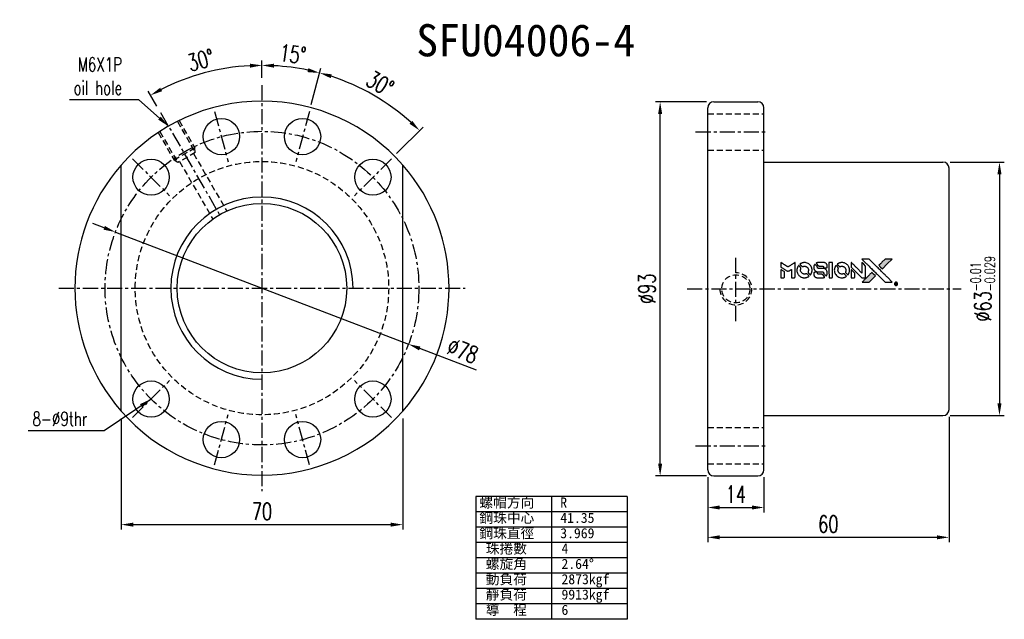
# Model space of a CAD drawing. Extents: x 33 to 316, y 29 to 445.
import ezdxf

# ---------------------------------------------------------------- set-up
doc = ezdxf.new("R2010")
doc.units = 0
doc.header["$LTSCALE"] = 3
doc.header["$MEASUREMENT"] = 0
doc.linetypes.add('CENTER', pattern=[2, 1.25, -0.25, 0.25, -0.25])
doc.linetypes.add('DASHED', pattern=[0.75, 0.5, -0.25])
doc.layers.get('0').update_dxf_attribs({"linetype": 'CONTINUOUS'})
doc.layers.get('DEFPOINTS').update_dxf_attribs({"linetype": 'CONTINUOUS'})
for name, color, linetype in [('CL', 1, 'CENTER'), ('DIM', 4, 'CONTINUOUS'), ('HID', 2, 'DASHED'), ('OUT', 3, 'CONTINUOUS')]:
    doc.layers.add(name, color=color, linetype=linetype)
doc.styles.add('DIM-7', font='SIMPLEX.shx', dxfattribs={"width": 0.7, "bigfont": 'chineset.shx'})
doc.styles.add('T', font='kaiu.ttf')
doc.dimstyles.get("Standard").update_dxf_attribs({"dimtxt": 0.18, "dimasz": 0.18, "dimexe": 0.18, "dimexo": 0.0625, "dimgap": 0.09, "dimtad": 0, "dimtih": 1, "dimtoh": 1, "dimdec": 4, "dimzin": 0, "dimdsep": 46, "dimtxsty": 'STANDARD', "dimcen": 0.09, "dimadec": 0, "dimazin": 0, "dimtfac": 1, "dimtdec": 4, "dimtofl": 0, "dimtmove": 0, "dimatfit": 0, "dimfxl": 1, "dimtolj": 1, "dimtzin": 0, "dimarcsym": 0})

# ---------------------------------------------------------------- blocks, each defined once
blk = doc.blocks.new('*D2')
at = {"layer": 'DEFPOINTS', "color": 0, "linetype": 'Continuous', "transparency": 16777216}
for p in [(58.05, 80.95), (128.05, 80.95), (128.05, 52.75)]:
    blk.add_point(p, dxfattribs=at)
at = {"layer": 'DIM', "color": 0, "linetype": 'Continuous', "lineweight": -2, "transparency": 16777216}
for p, q in [((58.05, 79.15), (58.05, 51.55)), ((128.05, 79.15), (128.05, 51.55)), ((61.05, 52.75), (125.05, 52.75))]:
    blk.add_line(p, q, dxfattribs=at)
at = {"layer": 'DIM', "color": 0, "linetype": 'Continuous', "transparency": 16777216}
for points in [[(61.05, 53.25), (61.05, 52.25), (58.05, 52.75)], [(125.05, 53.25), (125.05, 52.25), (128.05, 52.75)]]:
    blk.add_solid(points, dxfattribs=at)
at = {"layer": 'DIM', "color": 0, "linetype": 'Continuous', "transparency": 16777216, "insert": (93.05, 56.05), "char_height": 4.2, "attachment_point": 5, "style": 'DIM-7'}
blk.add_mtext('\\A1;70', dxfattribs=at)
blk = doc.blocks.new('*D3')
at = {"layer": 'DEFPOINTS', "color": 0, "linetype": 'Continuous', "transparency": 16777216}
for p in [(203.85, 66.39), (217.85, 66.39), (217.85, 57.01)]:
    blk.add_point(p, dxfattribs=at)
at = {"layer": 'DIM', "color": 0, "linetype": 'Continuous', "lineweight": -2, "transparency": 16777216}
for p, q in [((203.85, 64.59), (203.85, 55.81)), ((217.85, 64.59), (217.85, 55.81)), ((206.85, 57.01), (214.85, 57.01))]:
    blk.add_line(p, q, dxfattribs=at)
at = {"layer": 'DIM', "color": 0, "linetype": 'Continuous', "transparency": 16777216}
for points in [[(206.85, 57.51), (206.85, 56.51), (203.85, 57.01)], [(214.85, 57.51), (214.85, 56.51), (217.85, 57.01)]]:
    blk.add_solid(points, dxfattribs=at)
at = {"layer": 'DIM', "color": 0, "linetype": 'Continuous', "transparency": 16777216, "insert": (210.85, 60.31), "char_height": 4.2, "attachment_point": 5, "style": 'DIM-7'}
blk.add_mtext('\\A1;14', dxfattribs=at)
blk = doc.blocks.new('*D4')
at = {"layer": 'DEFPOINTS', "color": 0, "linetype": 'Continuous', "transparency": 16777216}
for p in [(263.85, 81.39), (203.85, 66.39), (263.85, 49.6)]:
    blk.add_point(p, dxfattribs=at)
at = {"layer": 'DIM', "color": 0, "linetype": 'Continuous', "lineweight": -2, "transparency": 16777216}
for p, q in [((263.85, 79.59), (263.85, 48.4)), ((203.85, 64.59), (203.85, 48.4)), ((206.85, 49.6), (260.85, 49.6))]:
    blk.add_line(p, q, dxfattribs=at)
at = {"layer": 'DIM', "color": 0, "linetype": 'Continuous', "transparency": 16777216}
for points in [[(206.85, 50.1), (206.85, 49.1), (203.85, 49.6)], [(260.85, 50.1), (260.85, 49.1), (263.85, 49.6)]]:
    blk.add_solid(points, dxfattribs=at)
at = {"layer": 'DIM', "color": 0, "linetype": 'Continuous', "transparency": 16777216, "insert": (233.85, 52.9), "char_height": 4.2, "attachment_point": 5, "style": 'DIM-7'}
blk.add_mtext('\\A1;60', dxfattribs=at)
blk = doc.blocks.new('*D5')
at = {"layer": 'DEFPOINTS', "color": 0, "linetype": 'Continuous', "transparency": 16777216}
for p in [(192.04, 157.89), (205.35, 157.89), (205.35, 64.89)]:
    blk.add_point(p, dxfattribs=at)
at = {"layer": 'DIM', "color": 0, "linetype": 'Continuous', "lineweight": -2, "transparency": 16777216}
for p, q in [((203.55, 157.89), (190.84, 157.89)), ((192.04, 67.89), (192.04, 154.89)), ((203.55, 64.89), (190.84, 64.89))]:
    blk.add_line(p, q, dxfattribs=at)
at = {"layer": 'DIM', "color": 0, "linetype": 'Continuous', "transparency": 16777216}
for points in [[(191.54, 154.89), (192.54, 154.89), (192.04, 157.89)], [(191.54, 67.89), (192.54, 67.89), (192.04, 64.89)]]:
    blk.add_solid(points, dxfattribs=at)
at = {"layer": 'DIM', "color": 0, "linetype": 'Continuous', "transparency": 16777216, "insert": (188.74, 111.39), "char_height": 4.2, "attachment_point": 5, "rotation": 90, "style": 'DIM-7'}
blk.add_mtext('\\A1;%%c93', dxfattribs=at)
blk = doc.blocks.new('*D6')
at = {"layer": 'DEFPOINTS', "color": 0, "linetype": 'Continuous', "transparency": 16777216}
for p in [(102.67, 166.11), (93.05, 162.06), (104.83, 155.51), (101.46, 142.95), (93.05, 61.06)]:
    blk.add_point(p, dxfattribs=at)
at = {"layer": 'DIM', "color": 0, "linetype": 'Continuous', "lineweight": -2, "transparency": 16777216}
for p, q in [((93.05, 163.86), (93.05, 168.16)), ((105.3, 157.25), (107.7, 166.23))]:
    blk.add_line(p, q, dxfattribs=at)
blk.add_arc((93.05, 111.56), 55.39, 78.1033, 86.8967, dxfattribs=at)
at = {"layer": 'DIM', "color": 0, "linetype": 'Continuous', "transparency": 16777216}
for points in [[(96.04, 166.37), (96.07, 167.37), (93.05, 166.96)], [(104.59, 166.25), (104.36, 165.28), (107.39, 165.07)]]:
    blk.add_solid(points, dxfattribs=at)
at = {"layer": 'DIM', "color": 0, "linetype": 'Continuous', "transparency": 16777216, "insert": (100.71, 169.75), "char_height": 4.2, "attachment_point": 5, "rotation": 352.5, "style": 'DIM-7'}
blk.add_mtext('\\A1;15°', dxfattribs=at)
blk = doc.blocks.new('*D7')
at = {"layer": 'DEFPOINTS', "color": 0, "linetype": 'Continuous', "transparency": 16777216}
for p in [(124.84, 156.96), (104.83, 155.51), (101.46, 142.95), (125.23, 143.73), (116.03, 134.54)]:
    blk.add_point(p, dxfattribs=at)
at = {"layer": 'DIM', "color": 0, "linetype": 'Continuous', "lineweight": -2, "transparency": 16777216}
for p, q in [((105.3, 157.25), (107.71, 166.25)), ((126.5, 145.01), (133.09, 151.6))]:
    blk.add_line(p, q, dxfattribs=at)
blk.add_arc((93.05, 111.56), 55.42, 48.102, 71.898, dxfattribs=at)
at = {"layer": 'DIM', "color": 0, "linetype": 'Continuous', "transparency": 16777216}
for points in [[(110.13, 163.76), (110.41, 164.72), (107.4, 165.09)], [(130.41, 153.17), (129.72, 152.45), (132.24, 150.75)]]:
    blk.add_solid(points, dxfattribs=at)
at = {"layer": 'DIM', "color": 0, "linetype": 'Continuous', "transparency": 16777216, "insert": (122.41, 162.41), "char_height": 4.2, "attachment_point": 5, "rotation": 330, "style": 'DIM-7'}
blk.add_mtext('\\A1;30°', dxfattribs=at)
blk = doc.blocks.new('*D8')
at = {"layer": 'DEFPOINTS', "color": 0, "linetype": 'Continuous', "transparency": 16777216}
for p in [(83.43, 166.11), (93.05, 162.06), (67.81, 155.27), (87.35, 121.43), (93.05, 61.06)]:
    blk.add_point(p, dxfattribs=at)
at = {"layer": 'DIM', "color": 0, "linetype": 'Continuous', "lineweight": -2, "transparency": 16777216}
for p, q in [((93.05, 163.86), (93.05, 168.16)), ((66.91, 156.83), (64.75, 160.57))]:
    blk.add_line(p, q, dxfattribs=at)
blk.add_arc((93.05, 111.55), 55.41, 93.1028, 116.8972, dxfattribs=at)
at = {"layer": 'DIM', "color": 0, "linetype": 'Continuous', "transparency": 16777216}
for points in [[(90.04, 167.37), (90.07, 166.37), (93.05, 166.96)], [(68.23, 160.52), (67.75, 161.4), (65.35, 159.53)]]:
    blk.add_solid(points, dxfattribs=at)
at = {"layer": 'DIM', "color": 0, "linetype": 'Continuous', "transparency": 16777216, "insert": (77.86, 168.26), "char_height": 4.2, "attachment_point": 5, "rotation": 15, "style": 'DIM-7'}
blk.add_mtext('\\A1;30°', dxfattribs=at)
blk = doc.blocks.new('*D9')
at = {"layer": 'DEFPOINTS', "color": 0, "linetype": 'Continuous', "transparency": 16777216}
for p in [(56.63, 125.5), (129.48, 97.63)]:
    blk.add_point(p, dxfattribs=at)
at = {"layer": 'DIM', "color": 0, "linetype": 'Continuous', "lineweight": -2, "transparency": 16777216}
for p, q in [((53.83, 126.57), (51.02, 127.64)), ((56.63, 125.5), (129.48, 97.63)), ((146.38, 91.16), (132.28, 96.55))]:
    blk.add_line(p, q, dxfattribs=at)
at = {"layer": 'DIM', "color": 0, "linetype": 'Continuous', "transparency": 16777216}
for points in [[(54, 127.03), (53.65, 126.1), (56.63, 125.5)], [(132.46, 97.02), (132.1, 96.09), (129.48, 97.63)]]:
    blk.add_solid(points, dxfattribs=at)
at = {"layer": 'DIM', "color": 0, "linetype": 'Continuous', "transparency": 16777216, "insert": (142.97, 96), "char_height": 4.2, "attachment_point": 5, "rotation": 339.0657, "style": 'DIM-7'}
blk.add_mtext('\\A1;∅78', dxfattribs=at)
blk = doc.blocks.new('*D10')
at = {"layer": 'DEFPOINTS', "color": 0, "linetype": 'Continuous', "transparency": 16777216}
for p in [(262.35, 142.89), (262.35, 79.89), (276.39, 79.89)]:
    blk.add_point(p, dxfattribs=at)
at = {"layer": 'DIM', "color": 0, "linetype": 'Continuous', "lineweight": -2, "transparency": 16777216}
for p, q in [((264.15, 142.89), (277.59, 142.89)), ((276.39, 139.89), (276.39, 82.89)), ((264.15, 79.89), (277.59, 79.89))]:
    blk.add_line(p, q, dxfattribs=at)
at = {"layer": 'DIM', "color": 0, "linetype": 'Continuous', "transparency": 16777216}
for points in [[(275.89, 139.89), (276.89, 139.89), (276.39, 142.89)], [(275.89, 82.89), (276.89, 82.89), (276.39, 79.89)]]:
    blk.add_solid(points, dxfattribs=at)
at = {"layer": 'DIM', "color": 0, "linetype": 'Continuous', "transparency": 16777216, "insert": (272.25, 111.39), "char_height": 4.2, "attachment_point": 5, "rotation": 90, "style": 'DIM-7'}
blk.add_mtext('\\A1;%%C63{\\H2.52;\\S-0.01^ -0.029;}', dxfattribs=at)

msp = doc.modelspace()

# ---------------------------------------------------------------- hatches: boundary and pattern name
at = {"linetype": 'Continuous'}
h = msp.add_hatch(color=0, dxfattribs=at)
h.dxf.hatch_style = 1
h.paths.add_polyline_path([(249.731, 118.794), (248.836, 118.793), (247.941, 118.793), (247.17, 118.017, 0.000288), (246.875, 117.719, 0.000479), (246.626, 117.467, 0.000013), (246.401, 117.239, 0.197177), (246.4, 117.236, 0.1112764), (246.4, 117.234, 0.0015954), (246.673, 116.958, 0.0005055), (246.843, 116.788), (247.286, 116.345), (248.508, 117.569)])
h.paths.add_polyline_path([(244.759, 113.821), (245.542, 114.604), (245.097, 115.049, 0.000476), (244.927, 115.219, 0.0015067), (244.65, 115.493, 0.2256647), (244.647, 115.493, 0.0011115), (244.273, 115.12, 0.0003511), (244.041, 114.888, 0.000108), (243.062, 113.905, 0.0006916), (242.567, 113.406, 0.0000771), (242.225, 113.061, 0.1975269), (242.22, 113.048, 0.2961744), (242.223, 113.043, 0.0041949), (242.661, 113.038, 0.0005293), (243.098, 113.038), (243.975, 113.038)])

# ---------------------------------------------------------------- linework, layer by layer
at = {"color": 0}
for points in [[(222.041, 117.36), (222.041, 116.79), (222.198, 116.695, -0.000297), (222.293, 116.636, -0.000037), (222.502, 116.508, -0.000043), (222.75, 116.356, -0.000036), (223.014, 116.194, 0.000044), (223.272, 116.036, 0.000063), (223.502, 115.895, 0.000035), (223.696, 115.776, 0.0009), (223.749, 115.743), (223.825, 115.697), (223.925, 115.759, 0.001175), (223.983, 115.795, 0.000208), (224.091, 115.862, 0.000225), (224.217, 115.94, 0.000203), (224.348, 116.022, -0.000711), (224.473, 116.1, -0.001119), (224.58, 116.166, -0.000263), (224.674, 116.224, -0.04589), (224.685, 116.229, -0.519312), (224.694, 116.223, -0.001914), (224.697, 116.07, -0.003124), (224.699, 115.818, -0.000285), (224.699, 115.19), (224.699, 114.147), (225.063, 114.147, 0.001727), (225.324, 114.148, 0.025279), (225.416, 114.153, 0.073886), (225.469, 114.167, 0.07426), (225.517, 114.196, 0.03264), (225.529, 114.208, 0.01784), (225.542, 114.223, 0.017712), (225.554, 114.24, 0.026854), (225.564, 114.256), (225.583, 114.292), (225.586, 116.112), (225.588, 117.933), (225.568, 117.92, -0.004595), (225.554, 117.911, -0.00016), (225.498, 117.876, -0.000298), (225.433, 117.836, -0.000208), (225.359, 117.79, 0.000986), (225.142, 117.655, 0.00025), (224.79, 117.435, 0.000268), (224.416, 117.2, 0.000436), (224.098, 117, -0.002932), (223.993, 116.935, -0.004718), (223.903, 116.881, -0.001113), (223.823, 116.835, -0.227179), (223.815, 116.834, -0.045982), (223.806, 116.838, -0.000145), (223.7, 116.903, -0.000825), (223.579, 116.978, -0.000517), (223.439, 117.065, 0.000056), (222.958, 117.364, 0.000289), (222.692, 117.529, 0.000481), (222.494, 117.651, 0.000418), (222.286, 117.779), (222.041, 117.93)], [(227.722, 117.912, 0.024131), (227.56, 117.887, 0.022344), (227.397, 117.846, 0.021883), (227.235, 117.79, 0.020884), (227.076, 117.719, 0.010669), (226.986, 117.672, 0.010389), (226.897, 117.62, 0.010913), (226.818, 117.57, 0.022227), (226.758, 117.526), (226.736, 117.508), (227.022, 117.227, 0.002452), (227.134, 117.118, 0.003628), (227.233, 117.024, 0.001662), (227.318, 116.945, 0.070159), (227.339, 116.931, 0.047671), (227.355, 116.924, 0.018624), (227.379, 116.919, 0.017921), (227.405, 116.914, 0.018804), (227.431, 116.912, 0.018255), (227.467, 116.911, 0.041312), (227.494, 116.914, 0.037164), (227.522, 116.921, 0.012342), (227.562, 116.936, -0.015101), (227.657, 116.971, -0.035998), (227.73, 116.99, -0.033244), (227.809, 116.999, -0.011249), (227.924, 117.001, -0.004059), (228.018, 117.001, -0.019693), (228.071, 116.998, -0.027943), (228.115, 116.991, -0.014411), (228.169, 116.978, -0.033089), (228.296, 116.934, -0.033887), (228.416, 116.874, -0.034021), (228.527, 116.799, -0.033942), (228.626, 116.709, -0.02816), (228.714, 116.606, -0.035032), (228.784, 116.501, -0.035269), (228.838, 116.388, -0.029196), (228.879, 116.261, -0.037862), (228.906, 116.115, -0.043657), (228.908, 115.973, -0.043064), (228.886, 115.831, -0.035184), (228.839, 115.686, 0.033699), (228.816, 115.616, 0.052815), (228.808, 115.554, 0.059167), (228.812, 115.497, 0.058972), (228.83, 115.442, 0.059208), (228.856, 115.4, 0.021125), (228.903, 115.346, 0.008691), (228.989, 115.258, 0.000851), (229.202, 115.049, 0.001873), (229.311, 114.942, 0.013884), (229.365, 114.893, 0.022355), (229.398, 114.868, 0.341453), (229.411, 114.868, 0.073011), (229.438, 114.898, 0.004587), (229.503, 114.998, 0.00748), (229.567, 115.102, 0.016837), (229.612, 115.183, 0.028606), (229.698, 115.38, 0.031352), (229.759, 115.579, 0.031004), (229.794, 115.787, 0.0268), (229.806, 116.008, 0.026698), (229.794, 116.242, 0.03002), (229.756, 116.464, 0.030357), (229.693, 116.679, 0.028554), (229.603, 116.888, 0.062944), (229.344, 117.276, 0.062206), (228.996, 117.59, 0.062448), (228.582, 117.807, 0.064355), (228.132, 117.913, 0.017377), (228.042, 117.919, 0.008369), (227.927, 117.921, 0.008367), (227.811, 117.918, 0.01757)], [(231.251, 117.916, 0.018538), (231.194, 117.909, 0.010695), (231.126, 117.896, 0.01068), (231.058, 117.88, 0.017678), (231.002, 117.864, 0.013849), (230.939, 117.84, 0.011814), (230.873, 117.813, 0.004513), (230.812, 117.785, 0.290035), (230.806, 117.775, 0.196418), (230.808, 117.77, 0.000124), (230.917, 117.66, 0.001477), (231.038, 117.537, 0.000898), (231.182, 117.392), (231.559, 117.016), (232.029, 117.014, -0.001471), (232.385, 117.011, -0.028714), (232.495, 117.003, -0.097073), (232.556, 116.983, -0.084199), (232.609, 116.94, -0.042698), (232.634, 116.906, -0.053912), (232.65, 116.871, -0.051004), (232.66, 116.832, -0.032967), (232.663, 116.785, 0.00807), (232.663, 116.761, 0.003023), (232.665, 116.727, 0.002994), (232.666, 116.69, 0.003629), (232.669, 116.656), (232.674, 116.576), (233.035, 116.576, 0.001618), (233.207, 116.576, 0.005206), (233.321, 116.578, 0.00535), (233.401, 116.581, 0.060675), (233.432, 116.586, 0.048484), (233.449, 116.593, 0.02389), (233.469, 116.605, 0.022812), (233.49, 116.62, 0.02462), (233.509, 116.637, 0.061781), (233.545, 116.682, 0.080179), (233.566, 116.732, 0.048561), (233.576, 116.802, 0.010021), (233.578, 116.927, 0.016602), (233.572, 117.095, 0.031409), (233.555, 117.229, 0.036474), (233.523, 117.346, 0.03439), (233.474, 117.459, 0.065928), (233.35, 117.638, 0.069066), (233.186, 117.775, 0.065697), (232.982, 117.867, 0.051559), (232.745, 117.913, 0.020904), (232.618, 117.918, 0.000451), (231.995, 117.92, 0.000419), (231.369, 117.921, 0.022759)], [(234.012, 116.037), (234.014, 114.151), (234.384, 114.151), (234.753, 114.151), (234.797, 114.174, 0.071429), (234.834, 114.2, 0.054799), (234.866, 114.237, 0.053585), (234.889, 114.282, 0.060698), (234.901, 114.328, 0.033975), (234.907, 114.406, 0.000112), (234.907, 115.364, 0.000726), (234.905, 116.303, 0.001084), (234.901, 117.123), (234.895, 117.922), (234.452, 117.922), (234.009, 117.922)], [(237.019, 117.912, 0.023681), (236.863, 117.888, 0.022402), (236.706, 117.849, 0.021929), (236.551, 117.795, 0.020503), (236.397, 117.727, 0.013745), (236.309, 117.681, 0.009767), (236.213, 117.625, 0.009658), (236.126, 117.569, 0.027804), (236.069, 117.525), (236.048, 117.507), (236.324, 117.23, 0.002053), (236.458, 117.097, 0.006738), (236.548, 117.011, 0.007826), (236.612, 116.954, 0.063909), (236.644, 116.932, 0.061532), (236.694, 116.914, 0.068674), (236.744, 116.91, 0.052072), (236.805, 116.92, 0.019648), (236.886, 116.945, -0.018366), (236.986, 116.977, -0.0288), (237.074, 116.996, -0.029061), (237.163, 117.004, -0.019155), (237.265, 117.004, -0.053809), (237.487, 116.972, -0.058833), (237.689, 116.893, -0.058566), (237.869, 116.768, -0.052525), (238.022, 116.602, -0.044733), (238.108, 116.46, -0.040573), (238.171, 116.301, -0.041123), (238.207, 116.136, -0.04951), (238.213, 115.978, -0.017369), (238.205, 115.904, -0.024255), (238.193, 115.838, -0.023787), (238.174, 115.773, -0.015798), (238.147, 115.7, 0.010631), (238.129, 115.654, 0.033653), (238.12, 115.622, 0.037806), (238.116, 115.592, 0.016307), (238.115, 115.55, 0.068179), (238.126, 115.47, 0.095747), (238.158, 115.406, 0.033418), (238.234, 115.321, 0.002133), (238.473, 115.086, 0.001452), (238.608, 114.955, 0.012393), (238.671, 114.899, 0.020479), (238.708, 114.869, 0.344362), (238.723, 114.869, 0.074287), (238.752, 114.902, 0.005454), (238.817, 115.004, 0.008391), (238.882, 115.111, 0.017097), (238.929, 115.198, 0.027375), (239.005, 115.377, 0.02835), (239.06, 115.561, 0.027723), (239.095, 115.754, 0.023913), (239.111, 115.96, 0.027047), (239.105, 116.206, 0.031685), (239.071, 116.438, 0.032425), (239.01, 116.659, 0.031013), (238.919, 116.873, 0.037914), (238.769, 117.127, 0.040153), (238.584, 117.35, 0.039834), (238.364, 117.542, 0.036173), (238.11, 117.704, 0.040752), (237.861, 117.813, 0.035885), (237.586, 117.886, 0.035491), (237.301, 117.92, 0.037615)], [(239.553, 117.368), (239.553, 116.795), (240.88, 115.471), (242.207, 114.147), (242.576, 114.149, 0.0008), (242.814, 114.151, 0.010795), (242.901, 114.153, 0.030495), (242.948, 114.159, 0.080372), (242.981, 114.17, 0.03816), (243.012, 114.19, 0.041799), (243.04, 114.215, 0.042486), (243.062, 114.243, 0.042078), (243.079, 114.274, 0.099276), (243.089, 114.319, 0.003302), (243.092, 114.503, 0.002586), (243.094, 114.826, 0.000204), (243.092, 115.682), (243.09, 117.055), (242.648, 117.495), (242.207, 117.935), (242.202, 116.616), (242.198, 115.297), (240.9, 116.602, 0.000253), (240.4, 117.103, 0.000412), (239.976, 117.528, 0.000041), (239.596, 117.908, 0.041338), (239.578, 117.923), (239.553, 117.941)], [(243.272, 117.717, -0.000056), (243.807, 117.181, -0.000021), (244.558, 116.428, -0.000021), (245.376, 115.608, -0.000025), (246.143, 114.84), (247.94, 113.038), (248.83, 113.04), (249.721, 113.042), (248.52, 114.251, 0.000274), (247.943, 114.832, 0.000123), (247.183, 115.595, 0.000121), (246.38, 116.4, 0.000165), (245.655, 117.127), (243.991, 118.793), (243.094, 118.793), (242.198, 118.793)], [(247.17, 118.017, 0.000288), (246.875, 117.719, 0.000479), (246.626, 117.467, 0.000013), (246.401, 117.239, 0.197177), (246.4, 117.236, 0.197497), (246.401, 117.233, 0.00004), (246.53, 117.102, 0.000836), (246.673, 116.958, 0.000505), (246.843, 116.788), (247.286, 116.345), (248.508, 117.569), (249.731, 118.794), (248.836, 118.793), (247.941, 118.793)], [(222.041, 115.15), (222.041, 114.147), (222.407, 114.147, 0.000842), (222.639, 114.147, 0.010591), (222.727, 114.149, 0.028995), (222.776, 114.154, 0.069543), (222.811, 114.165, 0.051063), (222.844, 114.185, 0.039932), (222.874, 114.212, 0.039414), (222.901, 114.244, 0.045845), (222.92, 114.278, 0.094811), (222.929, 114.313, 0.007124), (222.932, 114.411, 0.004713), (222.934, 114.58, 0.000534), (222.934, 114.96), (222.934, 115.611), (222.842, 115.668, 0.000828), (222.574, 115.833, 0.000879), (222.31, 115.994, 0.000048), (222.053, 116.151, 0.137596), (222.045, 116.153, 0.413028), (222.044, 116.152, 0.000016), (222.042, 115.858, 0.000623), (222.042, 115.535, 0.000374)], [(226.392, 117.145, 0.064158), (226.158, 116.708, 0.06356), (226.042, 116.224, 0.064004), (226.052, 115.73, 0.066747), (226.187, 115.262, 0.04321), (226.347, 114.97, 0.044737), (226.553, 114.712, 0.044901), (226.802, 114.497, 0.044184), (227.085, 114.327, 0.026293), (227.301, 114.237, 0.033344), (227.509, 114.178, 0.033227), (227.724, 114.147, 0.025815), (227.959, 114.141, 0.023119), (228.185, 114.157, 0.031044), (228.386, 114.193, 0.031337), (228.58, 114.254, 0.024258), (228.783, 114.344, 0.015622), (228.854, 114.382, 0.008495), (228.939, 114.434, 0.008415), (229.019, 114.486, 0.020814), (229.076, 114.528), (229.102, 114.549), (228.831, 114.823, 0.002843), (228.628, 115.026, 0.033917), (228.543, 115.098, 0.087906), (228.481, 115.13, 0.073302), (228.407, 115.141, 0.022047), (228.37, 115.14, 0.026465), (228.337, 115.135, 0.022233), (228.299, 115.126, 0.009985), (228.251, 115.111, -0.039011), (228.076, 115.067, -0.044398), (227.904, 115.053, -0.045096), (227.735, 115.071, -0.04265), (227.568, 115.118, -0.071154), (227.332, 115.248, -0.068827), (227.14, 115.439, -0.068713), (227.006, 115.676, -0.070507), (226.943, 115.939, -0.028605), (226.939, 116.051, -0.031418), (226.948, 116.16, -0.031044), (226.971, 116.268, -0.02668), (227.007, 116.378, 0.038913), (227.027, 116.443, 0.043732), (227.036, 116.507, 0.047754), (227.033, 116.567, 0.075756), (227.018, 116.615, 0.07294), (227.002, 116.64, 0.003456), (226.932, 116.715, 0.005023), (226.842, 116.81, 0.002422), (226.724, 116.93, 0.000819), (226.617, 117.037, 0.001349), (226.527, 117.127, 0.0001), (226.445, 117.208, 0.205335), (226.442, 117.209, 0.219821), (226.439, 117.208, 0.002494), (226.425, 117.19, 0.007089), (226.409, 117.17, 0.004494)], [(230.375, 115.476, 0.065483), (230.332, 115.454, 0.053271), (230.292, 115.421, 0.052018), (230.259, 115.379, 0.0556), (230.237, 115.332, 0.036839), (230.229, 115.302, 0.026922), (230.224, 115.267, 0.016905), (230.222, 115.219, 0.004317), (230.222, 115.141, 0.016369), (230.228, 114.978, 0.029936), (230.245, 114.847, 0.03418), (230.275, 114.731, 0.031327), (230.322, 114.616, 0.046935), (230.407, 114.476, 0.054053), (230.513, 114.362, 0.053701), (230.642, 114.272, 0.045364), (230.794, 114.206, 0.032479), (230.929, 114.171, 0.03386), (231.066, 114.154, 0.013578), (231.28, 114.148, 0.001155), (231.832, 114.149, 0.000413), (232.305, 114.152, 0.005008), (232.487, 114.155, 0.013199), (232.59, 114.16, 0.033956), (232.664, 114.171, 0.013909), (232.74, 114.19, 0.010864), (232.822, 114.214, 0.010938), (232.897, 114.24, 0.028702), (232.948, 114.263), (232.988, 114.283), (232.607, 114.669), (232.227, 115.054), (231.783, 115.054, -0.001504), (231.593, 115.054, -0.00328), (231.447, 115.056, -0.001901), (231.333, 115.058, -0.061333), (231.306, 115.062, -0.063621), (231.267, 115.079, -0.048633), (231.23, 115.105, -0.046769), (231.197, 115.14, -0.047961), (231.172, 115.18, -0.02678), (231.157, 115.213, -0.050957), (231.149, 115.242, -0.029398), (231.145, 115.281, -0.00401), (231.142, 115.362), (231.138, 115.493), (230.781, 115.493, 0.001061), (230.567, 115.492, 0.009147), (230.472, 115.49, 0.020721), (230.415, 115.485, 0.051619)], [(230.425, 117.427, 0.023289), (230.368, 117.338, 0.026845), (230.321, 117.247, 0.026047), (230.284, 117.149, 0.019751), (230.253, 117.039, 0.013249), (230.24, 116.976, 0.025169), (230.234, 116.925, 0.016532), (230.231, 116.862, 0.002937), (230.23, 116.743, 0.003317), (230.231, 116.637, 0.011808), (230.233, 116.569, 0.01777), (230.238, 116.518, 0.021476), (230.246, 116.47, 0.04325), (230.309, 116.27, 0.045753), (230.404, 116.087, 0.04649), (230.529, 115.928, 0.047672), (230.68, 115.795, 0.025315), (230.746, 115.753, 0.015208), (230.827, 115.71, 0.01512), (230.912, 115.671, 0.022488), (230.988, 115.643, 0.027857), (231.107, 115.612, 0.034138), (231.221, 115.597, 0.014286), (231.394, 115.591, 0.00124), (231.836, 115.59, -0.00103), (232.108, 115.589, -0.002552), (232.306, 115.588, -0.001594), (232.457, 115.585, -0.047676), (232.495, 115.581, -0.085307), (232.561, 115.554, -0.097789), (232.611, 115.508, -0.085947), (232.643, 115.441, -0.051339), (232.66, 115.354, 0.014634), (232.663, 115.324, 0.015028), (232.668, 115.295, 0.014927), (232.674, 115.27, 0.059415), (232.68, 115.255, 0.070595), (232.703, 115.224, 0.00028), (233.015, 114.907, 0.000111), (233.336, 114.584, 0.200239), (233.349, 114.578, 0.268906), (233.358, 114.583, 0.001866), (233.402, 114.661, 0.007532), (233.443, 114.736, 0.017818), (233.471, 114.794, 0.013256), (233.497, 114.857, 0.011636), (233.52, 114.925, 0.011528), (233.541, 114.994, 0.012303), (233.557, 115.062, 0.0423), (233.572, 115.17, 0.013657), (233.575, 115.33, 0.013857), (233.569, 115.491, 0.037428), (233.553, 115.605, 0.014927), (233.535, 115.681, 0.0122), (233.51, 115.76, 0.012518), (233.483, 115.835, 0.023062), (233.457, 115.894, 0.065961), (233.313, 116.106, 0.06055), (233.115, 116.281, 0.059676), (232.878, 116.405, 0.060497), (232.619, 116.47, 0.025683), (232.564, 116.474, 0.001528), (232.396, 116.476, 0.002124), (232.184, 116.478, 0.001173), (231.926, 116.479, -0.000809), (231.473, 116.479, -0.017164), (231.339, 116.485, -0.063931), (231.268, 116.499, -0.108429), (231.217, 116.53, -0.052941), (231.188, 116.564, -0.063675), (231.168, 116.602, -0.050562), (231.156, 116.649, -0.020337), (231.15, 116.716, 0.009897), (231.146, 116.757, 0.016482), (231.142, 116.792, 0.019019), (231.136, 116.819, 0.06043), (231.129, 116.836, 0.076267), (231.1, 116.876, 0.00054), (230.804, 117.168, 0.000307), (230.501, 117.467, 0.142594), (230.477, 117.48, 0.232419), (230.47, 117.478, 0.022995), (230.457, 117.466, 0.024627), (230.441, 117.449, 0.015407)], [(235.696, 117.142, 0.018008), (235.643, 117.061, 0.009842), (235.583, 116.957, 0.009807), (235.527, 116.85, 0.015716), (235.483, 116.756, 0.048467), (235.377, 116.419, 0.045841), (235.335, 116.061, 0.046006), (235.359, 115.702, 0.049638), (235.449, 115.364, 0.064819), (235.682, 114.924, 0.06695), (236.018, 114.564, 0.066691), (236.438, 114.304, 0.063505), (236.919, 114.158, 0.03135), (237.042, 114.146, 0.010439), (237.223, 114.142, 0.010391), (237.404, 114.146, 0.032408), (237.525, 114.159, 0.015696), (237.667, 114.188, 0.018095), (237.801, 114.225, 0.018551), (237.929, 114.271, 0.018352), (238.053, 114.326, 0.015568), (238.135, 114.369, 0.009832), (238.228, 114.424, 0.009795), (238.315, 114.481, 0.023727), (238.377, 114.527), (238.401, 114.547), (238.13, 114.822, 0.001528), (237.977, 114.977, 0.010022), (237.898, 115.053, 0.019586), (237.847, 115.097, 0.061865), (237.808, 115.12, 0.055054), (237.75, 115.139, 0.061607), (237.692, 115.143, 0.048725), (237.623, 115.133, 0.020221), (237.534, 115.108, -0.017722), (237.437, 115.079, -0.02685), (237.352, 115.062, -0.02759), (237.266, 115.055, -0.020233), (237.171, 115.056, -0.04793), (236.99, 115.082, -0.048386), (236.817, 115.142, -0.047866), (236.658, 115.236, -0.044964), (236.516, 115.359, -0.04333), (236.397, 115.507, -0.050921), (236.312, 115.666, -0.051473), (236.261, 115.837, -0.0459), (236.245, 116.021, -0.019014), (236.248, 116.11, -0.024114), (236.258, 116.192, -0.025081), (236.276, 116.27, -0.023892), (236.301, 116.347, 0.008624), (236.323, 116.407, 0.026486), (236.336, 116.449, 0.035074), (236.341, 116.485, 0.02756), (236.343, 116.525, 0.087163), (236.33, 116.588, 0.073291), (236.296, 116.648, 0.028074), (236.222, 116.733, 0.002594), (236.025, 116.931), (235.745, 117.211)], [(239.553, 115.145), (239.553, 114.146), (239.926, 114.149), (240.298, 114.151), (240.341, 114.178, 0.03146), (240.361, 114.192, 0.026444), (240.38, 114.209, 0.026444), (240.397, 114.228, 0.031457), (240.411, 114.247), (240.438, 114.291), (240.44, 114.785), (240.443, 115.28), (240.005, 115.712, 0.000745), (239.837, 115.878, 0.001228), (239.694, 116.017, 0.000087), (239.565, 116.142, 0.195134), (239.56, 116.144, 0.412117), (239.557, 116.142, 0.000048), (239.555, 115.851, 0.00109), (239.554, 115.528, 0.000653)], [(244.041, 114.888, 0.000108), (243.062, 113.905, 0.000692), (242.566, 113.406, 0.000077), (242.225, 113.061, 0.197527), (242.22, 113.048, 0.410182), (242.225, 113.043, 0.000493), (242.408, 113.04, 0.002424), (242.661, 113.038, 0.000529), (243.098, 113.038), (243.975, 113.038), (244.759, 113.821), (245.542, 114.604), (245.097, 115.049, 0.000476), (244.927, 115.219, 0.000789), (244.782, 115.363, 0.000035), (244.652, 115.492, 0.19758), (244.648, 115.493, 0.198396), (244.645, 115.492, 0.000019), (244.468, 115.315, 0.000582), (244.273, 115.12, 0.000351)], [(250.582, 113.007, 0.082374), (250.467, 112.954, 0.083404), (250.376, 112.868, 0.082663), (250.317, 112.756, 0.07897), (250.297, 112.629, 0.084941), (250.321, 112.487, 0.08953), (250.391, 112.364, 0.090743), (250.498, 112.274, 0.090193), (250.631, 112.228, 0.10067), (250.781, 112.235, 0.099454), (250.918, 112.3, 0.097736), (251.02, 112.414, 0.09365), (251.073, 112.56, 0.07584), (251.075, 112.672, 0.068415), (251.043, 112.784, 0.068328), (250.982, 112.883, 0.075277), (250.899, 112.958, 0.059367), (250.829, 112.994, 0.048986), (250.747, 113.014, 0.048519), (250.662, 113.019, 0.055347)], [(250.527, 112.62), (250.527, 112.396), (250.553, 112.396), (250.579, 112.396), (250.582, 112.49), (250.584, 112.585), (250.639, 112.587), (250.694, 112.59), (250.732, 112.53, -0.003356), (250.748, 112.505, -0.002757), (250.765, 112.477, -0.002784), (250.781, 112.451, -0.007382), (250.791, 112.433, 0.019487), (250.804, 112.411, 0.098302), (250.814, 112.401, 0.116932), (250.826, 112.397, 0.032798), (250.846, 112.396), (250.881, 112.396), (250.856, 112.437, 0.005748), (250.844, 112.457, 0.002522), (250.828, 112.484, 0.002495), (250.811, 112.511, 0.00334), (250.794, 112.536), (250.757, 112.594), (250.787, 112.609, 0.066516), (250.817, 112.63, 0.085926), (250.838, 112.657, 0.082934), (250.848, 112.689, 0.05747), (250.85, 112.728, 0.023576), (250.847, 112.751, 0.043538), (250.843, 112.769, 0.050891), (250.835, 112.784, 0.049897), (250.825, 112.797, 0.067884), (250.796, 112.821, 0.077412), (250.763, 112.835, 0.049266), (250.716, 112.842, 0.012208), (250.637, 112.844), (250.527, 112.844)], [(250.768, 112.773, -0.120545), (250.784, 112.752, -0.09136), (250.791, 112.724, -0.087576), (250.788, 112.693, -0.098026), (250.774, 112.667, -0.079907), (250.761, 112.656, -0.087697), (250.746, 112.649, -0.041371), (250.721, 112.646, -0.005557), (250.669, 112.643), (250.58, 112.64), (250.58, 112.716), (250.58, 112.792), (250.662, 112.792, -0.007471), (250.708, 112.791, -0.035301), (250.734, 112.788, -0.060486), (250.752, 112.783, -0.063546)]]:
    msp.add_lwpolyline(points, format="xyb", close=True, dxfattribs=at)
at = {"layer": 'CL', "color": 0}
for p, q in [((93.053, 162.061), (93.053, 61.061)), ((67.812, 155.27), (82.514, 129.806)), ((81.277, 155.511), (84.642, 142.954)), ((104.83, 155.511), (101.465, 142.954)), ((200.852, 150.387), (218.852, 150.387)), ((60.88, 143.735), (70.072, 134.542)), ((125.227, 143.735), (116.034, 134.542)), ((210.852, 103.387), (210.852, 119.387)), ((42.553, 111.561), (143.553, 111.561)), ((198.773, 111.387), (266.852, 111.387)), ((60.88, 79.388), (70.072, 88.58)), ((125.227, 79.388), (116.034, 88.58)), ((81.277, 67.612), (84.642, 80.169)), ((104.83, 67.612), (101.465, 80.169)), ((200.852, 72.387), (218.852, 72.387))]:
    msp.add_line(p, q, dxfattribs=at)
msp.add_circle((93.053, 111.561), 39, dxfattribs=at)
at = {"layer": 'DIM', "color": 0}
for p, q in [((183.849, 59.71), (146.226, 59.71)), ((146.226, 59.71), (146.226, 29.21)), ((165.037, 59.71), (165.037, 29.21)), ((183.849, 59.71), (183.849, 29.21)), ((183.849, 55.898), (146.226, 55.898)), ((183.849, 52.085), (146.226, 52.085)), ((183.849, 48.273), (146.226, 48.273)), ((183.849, 44.46), (146.226, 44.46)), ((183.849, 40.648), (146.226, 40.648)), ((183.849, 36.835), (146.226, 36.835)), ((183.849, 33.022), (146.226, 33.022)), ((183.849, 29.21), (146.226, 29.21))]:
    msp.add_line(p, q, dxfattribs=at)
at = {"layer": 'DIM', "color": 0, "linetype": 'Continuous'}
for start, end in [(138.82378, 221.17622), (318.82378, 41.17622)]:
    msp.add_arc((93.053, 111.561), 46.5, start, end, dxfattribs=at)
at = {"layer": 'DIM', "color": 0}
msp.add_arc((93.053, 111.561), 22.66, 0, 270, dxfattribs=at)
at = {"layer": 'HID', "color": 0}
for p, q in [((203.852, 154.887), (217.852, 154.887)), ((72.012, 152.995), (76.464, 145.285)), ((72.445, 153.245), (76.397, 146.401)), ((67.249, 150.245), (71.201, 143.401)), ((67.682, 150.495), (72.134, 142.785)), ((76.397, 146.401), (71.201, 143.401)), ((76.464, 145.285), (72.134, 142.785)), ((76.035, 145.037), (84.298, 130.726)), ((76.464, 145.285), (76.397, 146.401)), ((203.852, 145.887), (217.852, 145.887)), ((72.134, 142.785), (71.201, 143.401)), ((72.571, 143.037), (80.834, 128.726)), ((203.852, 76.887), (217.852, 76.887)), ((203.852, 67.887), (217.852, 67.887))]:
    msp.add_line(p, q, dxfattribs=at)
for centre, radius in [((93.053, 111.561), 31.5), ((210.852, 111.387), 3.5)]:
    msp.add_circle(centre, radius, dxfattribs=at)
msp.add_arc((210.852, 111.387), 4, 180, 90, dxfattribs=at)
at = {"layer": 'OUT', "color": 0}
for p, q in [((205.352, 157.887), (216.352, 157.887)), ((203.852, 66.387), (203.852, 156.387)), ((217.852, 66.387), (217.852, 156.387)), ((58.053, 80.947), (58.053, 142.176)), ((128.053, 80.947), (128.053, 142.176)), ((217.852, 142.887), (262.352, 142.887)), ((217.852, 79.887), (262.352, 79.887)), ((205.352, 64.887), (216.352, 64.887))]:
    msp.add_line(p, q, dxfattribs=at)
at = {"layer": 'OUT', "color": 0, "linetype": 'Continuous'}
msp.add_line((263.852, 81.387), (263.852, 141.387), dxfattribs=at)
at = {"layer": 'OUT', "color": 0}
for centre, radius in [((82.959, 149.232), 4.5), ((103.147, 149.232), 4.5), ((65.476, 139.139), 4.5), ((120.63, 139.139), 4.5), ((93.053, 111.561), 21.07), ((65.476, 83.984), 4.5), ((120.63, 83.984), 4.5), ((82.959, 73.89), 4.5), ((103.147, 73.89), 4.5)]:
    msp.add_circle(centre, radius, dxfattribs=at)
for centre, radius, start, end in [((93.053, 111.561), 46.5, 41.17622, 138.82378), ((205.352, 156.387), 1.5, 90, 180), ((216.352, 156.387), 1.5, 0, 90), ((93.053, 111.561), 46.5, 221.17622, 318.82378), ((205.352, 66.387), 1.5, 180, 270), ((216.352, 66.387), 1.5, 270, 0)]:
    msp.add_arc(centre, radius, start, end, dxfattribs=at)
at = {"layer": 'OUT', "color": 0, "linetype": 'Continuous'}
for centre, start, end in [((262.352, 141.387), 0, 90), ((262.352, 81.387), 270, 0)]:
    msp.add_arc(centre, 1.5, start, end, dxfattribs=at)

# ---------------------------------------------------------------- texts
at = {"layer": 'DIM', "color": 0, "style": 'T'}
for s, p in [('螺帽方向', (147.109, 57.004)), ('R', (167.203, 57.004)), ('鋼珠中心', (147.109, 53.192)), ('41.35', (167.203, 53.192)), ('鋼珠直徑', (147.109, 49.379)), ('3.969', (167.203, 49.379)), ('珠捲數', (148.697, 45.566)), ('4', (167.508, 45.566)), ('螺旋角', (148.697, 41.754)), ('2.64%%D', (167.508, 41.754)), ('動負荷', (148.697, 37.941)), ('2873kgf', (167.508, 37.941)), ('靜負荷', (148.697, 34.129)), ('9913kgf', (167.508, 34.129)), ('導  程', (148.697, 30.316)), ('6', (167.508, 30.316))]:
    msp.add_text(s, height=2.5, dxfattribs=at).set_placement(p)
at = {"layer": 'DIM', "color": 0, "insert": (131.405, 173.136), "char_height": 8, "width": 11.97075, "attachment_point": 4, "style": 'T'}
msp.add_mtext('SFU04006-4', dxfattribs=at)
at = {"layer": 'DIM', "color": 0, "linetype": 'Continuous', "char_height": 3.5, "attachment_point": 9, "style": 'DIM-7'}
for s, insert in [('\\A1;M6X1P\\Poil hole', (58.276, 159.595)), ('8-%%C9thr', (49.652, 77.296))]:
    msp.add_mtext(s, dxfattribs=dict(at, insert=insert))

# ---------------------------------------------------------------- dimensions: what is measured, and where the dimension line sits
at = {"layer": 'DIM', "color": 0, "linetype": 'Continuous'}
for base, line1, line2, picture, middle in [((83.432, 166.114), ((93.053, 162.061), (93.053, 61.061)), ((67.812, 155.27), (87.349, 121.43)), '*D8', (77.859, 168.256)), ((102.672, 166.114), ((104.83, 155.511), (101.465, 142.954)), ((93.053, 162.061), (93.053, 61.061)), '*D6', (100.714, 169.754)), ((124.84, 156.957), ((125.227, 143.735), (116.034, 134.542)), ((104.83, 155.511), (101.465, 142.954)), '*D7', (122.412, 162.413))]:
    dim = msp.add_angular_dim_2l(base=base, line1=line1, line2=line2, dimstyle='STANDARD', override={"dimscale": 1.2, "dimtxt": 3.5, "dimasz": 2.5, "dimexe": 1, "dimexo": 1.5, "dimgap": 1, "dimtad": 1, "dimtih": 0, "dimtoh": 0, "dimdec": 2, "dimzin": 8, "dimtxsty": 'DIM-7', "dimtdec": 2, "dimtix": 1, "dimtofl": 1, "dimatfit": 3, "dimtvp": 0.971429, "dimtzin": 8}, dxfattribs=at)
    dim.commit()
    dim.dimension.update_dxf_attribs({"geometry": picture, "text_midpoint": middle})
for base, p1, p2, text, override, picture, middle in [((192.042, 157.887), (205.352, 64.887), (205.352, 157.887), '%%c<>', {"dimscale": 1.2, "dimtxt": 3.5, "dimasz": 2.5, "dimexe": 1, "dimexo": 1.5, "dimgap": 1, "dimtad": 1, "dimtih": 0, "dimtoh": 0, "dimdec": 2, "dimzin": 8, "dimtxsty": 'DIM-7', "dimtdec": 2, "dimtix": 1, "dimtofl": 1, "dimatfit": 3, "dimtvp": 0.971429, "dimtzin": 8}, '*D5', (188.742, 111.387)), ((276.393, 79.887), (262.352, 142.887), (262.352, 79.887), '%%C<>', {"dimscale": 1.2, "dimtxt": 3.5, "dimasz": 2.5, "dimexe": 1, "dimexo": 1.5, "dimgap": 1, "dimtad": 1, "dimtih": 0, "dimtoh": 0, "dimdec": 2, "dimzin": 8, "dimtxsty": 'DIM-7', "dimtol": 1, "dimtp": -0.01, "dimtm": 0.029, "dimtfac": 0.6, "dimtdec": 3, "dimtix": 1, "dimtofl": 1, "dimatfit": 3, "dimtvp": 0.971429, "dimtzin": 8}, '*D10', (272.253, 111.387))]:
    dim = msp.add_linear_dim(base=base, p1=p1, p2=p2, angle=90, text=text, dimstyle='STANDARD', override=override, dxfattribs=at)
    dim.commit()
    dim.dimension.update_dxf_attribs({"geometry": picture, "text_midpoint": middle})
dim = msp.add_diameter_dim_2p(p1=(56.628, 125.496), p2=(129.479, 97.627), dimstyle='STANDARD', override={"dimscale": 1.2, "dimtxt": 3.5, "dimasz": 2.5, "dimexe": 1, "dimexo": 1.5, "dimgap": 1, "dimtad": 1, "dimtih": 0, "dimtoh": 0, "dimdec": 2, "dimzin": 8, "dimtxsty": 'DIM-7', "dimtdec": 2, "dimtix": 1, "dimtofl": 1, "dimatfit": 3, "dimtvp": 0.971429, "dimtzin": 8}, dxfattribs=at)
dim.commit()
dim.dimension.update_dxf_attribs({"geometry": '*D9', "text_midpoint": (141.792, 92.916), "dimtype": 163})
for base, p1, p2, override, picture, middle in [((128.053, 52.753), (58.053, 80.947), (128.053, 80.947), {"dimscale": 1.2, "dimtxt": 3.5, "dimasz": 2.5, "dimexe": 1, "dimexo": 1.5, "dimgap": 1, "dimtad": 1, "dimtih": 0, "dimtoh": 0, "dimdec": 2, "dimzin": 8, "dimtxsty": 'DIM-7', "dimtdec": 2, "dimtix": 1, "dimtofl": 1, "dimatfit": 3, "dimtvp": 0.971429, "dimtzin": 8}, '*D2', (93.053, 56.053)), ((263.852, 49.598), (203.852, 66.387), (263.852, 81.387), {"dimscale": 1.2, "dimtxt": 3.5, "dimasz": 2.5, "dimexe": 1, "dimexo": 1.5, "dimgap": 1, "dimtad": 1, "dimtih": 0, "dimtoh": 0, "dimdec": 2, "dimzin": 8, "dimtxsty": 'DIM-7', "dimclrd": 0, "dimclre": 0, "dimclrt": 0, "dimtdec": 2, "dimtix": 1, "dimtofl": 1, "dimatfit": 3, "dimtvp": 0.971429, "dimtzin": 8}, '*D4', (233.852, 52.898)), ((217.852, 57.007), (203.852, 66.387), (217.852, 66.387), {"dimscale": 1.2, "dimtxt": 3.5, "dimasz": 2.5, "dimexe": 1, "dimexo": 1.5, "dimgap": 1, "dimtad": 1, "dimtih": 0, "dimtoh": 0, "dimdec": 2, "dimzin": 8, "dimtxsty": 'DIM-7', "dimtdec": 2, "dimtix": 1, "dimtofl": 1, "dimatfit": 3, "dimtvp": 0.971429, "dimtzin": 8}, '*D3', (210.852, 60.307))]:
    dim = msp.add_linear_dim(base=base, p1=p1, p2=p2, dimstyle='STANDARD', override=override, dxfattribs=at)
    dim.commit()
    dim.dimension.update_dxf_attribs({"geometry": picture, "text_midpoint": middle})

# ---------------------------------------------------------------- leaders
at = {"layer": 'DIM', "color": 0, "linetype": 'Continuous', "annotation_type": 0, "has_hookline": 1, "hookline_direction": 1}
for points, text_width in [([(69.799, 151.829), (62.476, 158.395), (59.476, 158.395)], 13.067), ([(65.476, 83.984), (53.852, 76.096), (50.852, 76.096)], 14.7)]:
    msp.add_leader(points, dimstyle='STANDARD', override={"dimscale": 1.2, "dimtxt": 3.5, "dimasz": 2.5, "dimexe": 1, "dimexo": 1.5, "dimgap": 1, "dimtad": 1, "dimtih": 0, "dimtoh": 0, "dimdec": 2, "dimzin": 8, "dimtxsty": 'DIM-7', "dimtdec": 2, "dimtix": 1, "dimtofl": 1, "dimatfit": 3, "dimtvp": 0.971429, "dimtzin": 8}, dxfattribs=dict(at, text_width=text_width))

doc.saveas('drawing.dxf')
